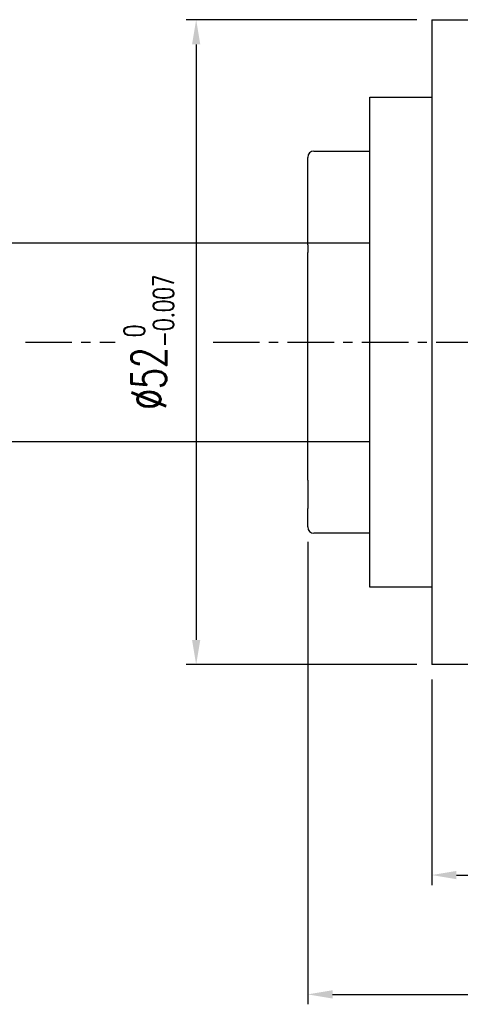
# Model space of a CAD drawing. Header units: millimetres. Extents: x -51 to 319, y -54 to 83.
# Tile 52 of 108: x 136 to 172, y -53 to 26. Entities that reach past the tile are written whole.
import ezdxf

# ---------------------------------------------------------------- set-up
doc = ezdxf.new("R2010")
doc.units = ezdxf.units.MM
doc.linetypes.add('CENTER', pattern=[2, 1.25, -0.25, 0.25, -0.25])
for name, color, linetype in [('CL', 1, 'CENTER'), ('DIM', 4, 'Continuous'), ('OUT', 3, 'Continuous')]:
    doc.layers.add(name, color=color, linetype=linetype)
doc.styles.add('DIM-7', font='SIMPLEX.shx', dxfattribs={"width": 0.7, "bigfont": 'chineset.shx'})
doc.dimstyles.new('CNS', dxfattribs={"dimtxt": 3.5, "dimasz": 2.5, "dimexe": 1, "dimexo": 1.5, "dimgap": 0.09, "dimtad": 0, "dimdsep": 46, "dimtxsty": 'DIM-7', "dimcen": 0.09, "dimclrd": 1, "dimclre": 1, "dimclrt": 4, "dimadec": 0, "dimazin": 0, "dimtfac": 1, "dimtix": 1, "dimtmove": 2, "dimatfit": 3, "dimfxl": 1, "dimtvp": 0.971429, "dimtolj": 1, "dimarcsym": 0})

# ---------------------------------------------------------------- blocks, each defined once
blk = doc.blocks.new('*D19')
at = {"layer": 'DEFPOINTS', "color": 0}
for p in [(169.663, -26), (194.663, -34), (194.663, -42.965)]:
    blk.add_point(p, dxfattribs=at)
at = {"layer": 'DIM', "color": 0, "lineweight": -2}
for p, q in [((169.663, -27.2), (169.663, -43.765)), ((194.663, -35.2), (194.663, -43.765))]:
    blk.add_line(p, q, dxfattribs=at)
at = {"layer": 'DIM', "color": 7, "lineweight": -2}
blk.add_line((171.663, -42.965), (192.663, -42.965), dxfattribs=at)
at = {"layer": 'DIM', "color": 7}
for points in [[(171.663, -42.632), (171.663, -43.299), (169.663, -42.965)], [(192.663, -42.632), (192.663, -43.299), (194.663, -42.965)]]:
    blk.add_solid(points, dxfattribs=at)
at = {"layer": 'DIM', "color": 7, "insert": (182.163, -40.245), "char_height": 2.8, "attachment_point": 5, "style": 'DIM-7'}
blk.add_mtext('\\A1;25', dxfattribs=at)
blk = doc.blocks.new('*D20')
at = {"layer": 'DEFPOINTS', "color": 0}
for p in [(159.663, -14.9), (209.663, -19.75), (209.663, -52.584)]:
    blk.add_point(p, dxfattribs=at)
at = {"layer": 'DIM', "color": 0, "lineweight": -2}
for p, q in [((159.663, -16.1), (159.663, -53.384)), ((209.663, -20.95), (209.663, -53.384))]:
    blk.add_line(p, q, dxfattribs=at)
at = {"layer": 'DIM', "color": 7, "lineweight": -2}
blk.add_line((161.663, -52.584), (207.663, -52.584), dxfattribs=at)
at = {"layer": 'DIM', "color": 7}
for points in [[(161.663, -52.251), (161.663, -52.917), (159.663, -52.584)], [(207.663, -52.251), (207.663, -52.917), (209.663, -52.584)]]:
    blk.add_solid(points, dxfattribs=at)
at = {"layer": 'DIM', "color": 7, "insert": (184.663, -49.864), "char_height": 2.8, "attachment_point": 5, "style": 'DIM-7'}
blk.add_mtext('\\A1;50', dxfattribs=at)
blk = doc.blocks.new('*D21')
at = {"layer": 'DEFPOINTS', "color": 0}
for p in [(169.663, 26), (150.656, -26), (169.663, -26)]:
    blk.add_point(p, dxfattribs=at)
at = {"layer": 'DIM', "color": 0, "lineweight": -2}
for p, q in [((168.463, 26), (149.856, 26)), ((168.463, -26), (149.856, -26))]:
    blk.add_line(p, q, dxfattribs=at)
at = {"layer": 'DIM', "color": 7, "lineweight": -2}
blk.add_line((150.656, 24), (150.656, -24), dxfattribs=at)
at = {"layer": 'DIM', "color": 7}
for points in [[(150.323, 24), (150.989, 24), (150.656, 26)], [(150.323, -24), (150.989, -24), (150.656, -26)]]:
    blk.add_solid(points, dxfattribs=at)
at = {"layer": 'DIM', "color": 7, "insert": (146.848, 0), "char_height": 2.8, "attachment_point": 5, "rotation": 90, "style": 'DIM-7'}
blk.add_mtext('\\A1;%%C52{\\H1.680000;\\S 0^ -0.007;}', dxfattribs=at)

msp = doc.modelspace()

# ---------------------------------------------------------------- linework, layer by layer
at = {"layer": 'CL', "color": 7, "ltscale": 3}
for p, q in [((136.88, 0), (144.109, 0)), ((152.031, 0), (211.663, 0))]:
    msp.add_line(p, q, dxfattribs=at)
at = {"layer": 'OUT', "color": 7}
for p, q in [((169.663, 26), (194.663, 26)), ((169.663, 26), (169.663, 0)), ((164.663, 19.75), (169.663, 19.75)), ((164.663, -19.75), (164.663, 19.75)), ((160.163, 15.4), (164.663, 15.4)), ((159.663, 8.377), (159.663, 14.9)), ((117, 8), (164.663, 8)), ((159.663, 7.861), (159.663, 8.377)), ((159.663, 7.861), (159.663, 7.229)), ((159.663, 3.031), (159.663, 7.229)), ((159.663, -11.124), (159.663, 3.063)), ((169.663, 0), (169.663, -26)), ((117, -8), (164.663, -8)), ((159.663, -11.124), (159.663, -11.984)), ((159.663, -11.984), (159.663, -13.415)), ((159.663, -14.147), (159.663, -13.415)), ((159.663, -14.9), (159.663, -14.147)), ((164.663, -15.4), (160.163, -15.4)), ((169.663, -19.75), (164.663, -19.75)), ((194.663, -26), (169.663, -26))]:
    msp.add_line(p, q, dxfattribs=at)
for centre, start, end in [((160.163, 14.9), 90, 180), ((160.163, -14.9), 180, 270)]:
    msp.add_arc(centre, 0.5, start, end, dxfattribs=at)

# ---------------------------------------------------------------- dimensions: what is measured, and where the dimension line sits
at = {"layer": 'DIM', "color": 7}
dim = msp.add_linear_dim(base=(150.656, -26), p1=(169.663, 26), p2=(169.663, -26), angle=90, text='%%C<>', dimstyle='CNS', override={"dimscale": 0.8, "dimclrd": 7, "dimclre": 0, "dimclrt": 7, "dimtol": 1, "dimtm": 0.007, "dimtfac": 0.6, "dimtdec": 3}, dxfattribs=at)
dim.commit()
dim.dimension.update_dxf_attribs({"geometry": '*D21', "text_midpoint": (146.848, 0)})
for base, p1, p2, picture, middle in [((209.663, -52.584), (159.663, -14.9), (209.663, -19.75), '*D20', (184.663, -49.864)), ((194.663, -42.965), (169.663, -26), (194.663, -34), '*D19', (182.163, -40.245))]:
    dim = msp.add_linear_dim(base=base, p1=p1, p2=p2, angle=180, dimstyle='CNS', override={"dimscale": 0.8, "dimclrd": 7, "dimclre": 0, "dimclrt": 7}, dxfattribs=at)
    dim.commit()
    dim.dimension.update_dxf_attribs({"geometry": picture, "text_midpoint": middle})

doc.saveas('drawing.dxf')
